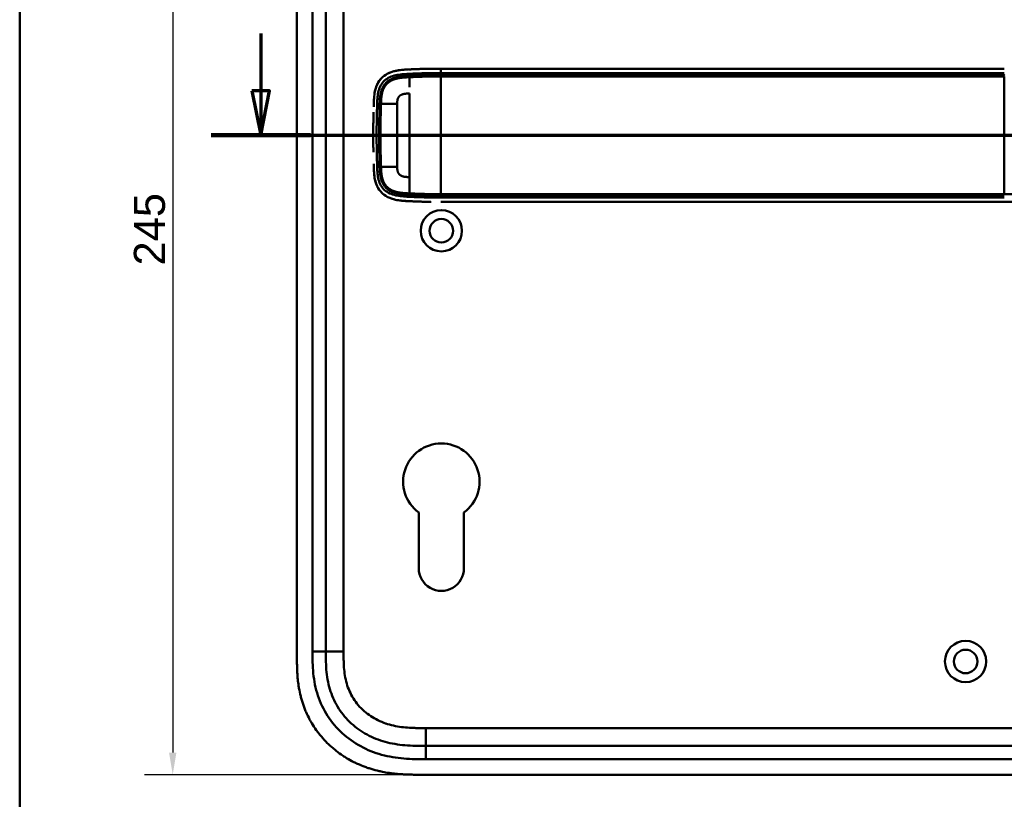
# Model space of a CAD drawing. Header units: millimetres. Extents: x 20 to 833, y 20 to 574.
# Tile 2 of 12: x 20 to 242, y 261 to 436. Entities that reach past the tile are written whole.
import ezdxf

# ---------------------------------------------------------------- set-up
doc = ezdxf.new("R2010")
doc.units = ezdxf.units.MM
doc.header["$LTSCALE"] = 2
for name, color, linetype, lineweight in [('Bemaßungen(DIN)', 7, 'Continuous', 25), ('Schnittansichtslinien(DIN)', 7, 'Continuous', 70), ('Sichtbare Kanten(DIN)', 7, 'Continuous', 50), ('Sichtbare tangentiale Kanten(DIN)', 7, 'Continuous', 50), ('Skizziergeometrie(DIN)', 7, 'Continuous', 50)]:
    doc.layers.add(name, color=color, linetype=linetype, lineweight=lineweight)
doc.styles.add('STANDARD-DIN~0', font='arial.ttf')
doc.dimstyles.new('CAD-LAN', dxfattribs={"dimscale": 2, "dimtxt": 3.5, "dimasz": 2.5, "dimexe": 3.175, "dimexo": 0, "dimgap": 0.8, "dimtad": 1, "dimrnd": 1e-08, "dimtxsty": 'STANDARD-DIN~0', "dimcen": 0.09, "dimdle": 10, "dimclrd": 250, "dimclre": 250, "dimclrt": 250, "dimadec": 0, "dimazin": 2, "dimtfac": 1, "dimtmove": 0, "dimatfit": 3, "dimfxl": 1, "dimtolj": 1, "dimtzin": 0, "dimlwd": 25, "dimlwe": 25, "dimarcsym": 0})

# ---------------------------------------------------------------- blocks, each defined once
blk = doc.blocks.new('Ränder Standardrahmen')
at = {"layer": 'Skizziergeometrie(DIN)', "flags": 128}
blk.add_lwpolyline([(10, 10), (10, 287), (410, 287), (410, 10), (10, 10)], dxfattribs=at)
blk = doc.blocks.new('2DTransSchnitt0')
at = {"layer": 'Schnittansichtslinien(DIN)', "linetype": 'Continuous'}
for p, q in [((37.13, 216.61), (37.13, 210.16)), ((36.13, 210.16), (37.13, 205.16)), ((38.13, 210.16), (36.13, 210.16)), ((37.13, 210.16), (37.13, 205.16)), ((37.13, 205.16), (38.13, 210.16)), ((31.54, 205.16), (160.06, 205.16))]:
    blk.add_line(p, q, dxfattribs=at)
at = {"layer": 'Schnittansichtslinien(DIN)', "linetype": 'Continuous', "lineweight": 140}
blk.add_line((31.54, 205.16), (42.71, 205.16), dxfattribs=at)
at = {"layer": 'Schnittansichtslinien(DIN)', "linetype": 'Continuous', "flags": 128}
blk.add_lwpolyline([(36.13, 210.16), (37.13, 205.16), (38.13, 210.16), (36.13, 210.16)], dxfattribs=at)
at = {"layer": 'Schnittansichtslinien(DIN)'}
blk.add_solid([(36.13, 210.16), (37.13, 205.16), (38.13, 210.16), (36.13, 210.16)], dxfattribs=at)
blk = doc.blocks.new('*D21')
at = {"layer": 'Bemaßungen(DIN)', "color": 250, "linetype": 'Continuous', "lineweight": 25, "true_color": 0x3f3f3f, "transparency": 16777216}
for p, q in [((110.44, 511.32), (48.09, 511.32)), ((54.44, 506.32), (54.44, 271.32)), ((110.44, 266.32), (48.09, 266.32))]:
    blk.add_line(p, q, dxfattribs=at)
at = {"layer": 'Bemaßungen(DIN)', "color": 250, "linetype": 'Continuous', "true_color": 0x3f3f3f, "transparency": 16777216}
for points in [[(53.61, 506.32), (55.28, 506.32), (54.44, 511.32)], [(53.61, 271.32), (55.28, 271.32), (54.44, 266.32)]]:
    blk.add_solid(points, dxfattribs=at)
at = {"layer": 'Defpoints', "color": 0, "linetype": 'Continuous', "transparency": 16777216}
for p in [(110.44, 511.32), (54.44, 266.32), (110.44, 266.32)]:
    blk.add_point(p, dxfattribs=at)
at = {"layer": 'Bemaßungen(DIN)', "color": 250, "linetype": 'Continuous', "lineweight": 25, "true_color": 0x3f3f3f, "transparency": 16777216, "insert": (45.7, 381), "char_height": 7, "attachment_point": 1, "rotation": 90, "style": 'STANDARD-DIN~0'}
blk.add_mtext('\\A1;245', dxfattribs=at)

msp = doc.modelspace()

# ---------------------------------------------------------------- linework, layer by layer
at = {"layer": 'Sichtbare Kanten(DIN)'}
for p, q in [((82.406, 484.537), (82.406, 293.106)), ((88.906, 483.537), (88.906, 294.105)), ((241.62, 425.318), (114.769, 425.318)), ((100.932, 413.321), (100.932, 413.321)), ((104.982, 413.321), (104.983, 413.321)), ((100.932, 407.321), (100.932, 407.321)), ((104.983, 407.321), (104.982, 407.321)), ((114.769, 395.318), (241.62, 395.318)), ((109.806, 312.821), (109.806, 325.397)), ((120.005, 325.396), (120.006, 312.822)), ((111.444, 272.821), (256.368, 272.821)), ((110.445, 266.321), (269.367, 266.321))]:
    msp.add_line(p, q, dxfattribs=at)
for centre, radius in [((114.906, 388.821), 4.65), ((114.906, 388.821), 2.65), ((232.906, 291.821), 4.65), ((232.906, 291.821), 2.65)]:
    msp.add_circle(centre, radius, dxfattribs=at)
for centre, radius, start, end in [((114.906, 410.321), 13.8, 106.81616, 106.8165), ((114.906, 410.321), 13.8, 79.06815, 79.07275), ((114.906, 410.321), 14, 75.42748, 75.43284), ((114.906, 410.321), 11.7, 148.01351, 148.01403), ((114.906, 410.321), 11.6, 148.81305, 148.81381), ((114.906, 410.321), 11.5, 149.64582, 149.64689), ((114.906, 410.321), 11.5, 210.35256, 210.35418), ((114.906, 410.321), 11.6, 211.18578, 211.18695), ((114.906, 410.321), 11.7, 211.98569, 211.98649), ((114.906, 410.32), 13.799, 253.28693, 253.28729), ((114.906, 410.321), 13.8, 280.78374, 280.78832), ((114.906, 410.321), 14, 284.46083, 284.46616), ((114.906, 332.321), 8.6, 306.36728, 233.62816), ((114.906, 312.821), 5.1, 180, 0.00251)]:
    msp.add_arc(centre, radius, start, end, dxfattribs=at)
for points, degree, knots in [([(106.823, 425.108), (105.741, 425.041), (104.653, 424.917), (102.978, 424.326), (102.369, 424.002), (101.315, 423.127), (100.899, 422.609), (100.209, 421.313), (100.011, 420.577), (99.807, 419.348), (99.762, 418.806), (99.734, 418.261)], 3, [-1.1255122, -1.1255122, -1.1255122, -1.1255122, -0.8348812, -0.8348812, -0.6468758, -0.6468758, -0.4644401, -0.4644401, -0.2506566, -0.2506566, -0.0864851, -0.0864851, -0.0864851, -0.0864851]), ([(105.981, 425.041), (105.981, 425.041), (105.982, 425.041), (105.983, 425.041), (105.984, 425.042), (105.988, 425.042), (105.99, 425.042), (106.006, 425.044), (106.02, 425.045), (106.324, 425.075), (106.617, 425.096), (108.478, 425.207), (110.052, 425.26), (112.672, 425.314), (113.721, 425.318), (114.769, 425.318)], 3, [0, 0, 0, 0, 0.00009264, 0.00009264, 0.00046302, 0.00046302, 0.00120364, 0.00120364, 0.00534922, 0.00534922, 0.09385067, 0.09385067, 0.56580638, 0.56580638, 0.8802723, 0.8802723, 0.8802723, 0.8802723]), ([(111.066, 425.28), (110.937, 425.276), (110.63, 425.268), (110.142, 425.254), (109.468, 425.23), (108.767, 425.203), (108.215, 425.178), (107.849, 425.161), (107.659, 425.152), (107.64, 425.152)], 5, [0.37850291, 0.37850291, 0.37850291, 0.37850291, 0.37850291, 0.37850291, 0.44282401, 0.53138881, 0.61995362, 0.70851842, 0.71828181, 0.71828181, 0.71828181, 0.71828181, 0.71828181, 0.71828181]), ([(100.219, 421.177), (100.219, 421.177), (100.219, 421.177), (100.219, 421.177), (100.219, 421.177), (100.22, 421.178), (100.22, 421.178), (100.22, 421.179), (100.22, 421.179), (100.221, 421.182), (100.222, 421.184), (100.225, 421.192), (100.227, 421.198), (100.236, 421.223), (100.242, 421.241), (100.269, 421.314), (100.29, 421.369), (100.333, 421.477), (100.355, 421.53), (100.389, 421.61), (100.4, 421.636), (100.418, 421.675), (100.424, 421.689), (100.433, 421.708), (100.436, 421.715), (100.44, 421.725), (100.442, 421.728), (100.444, 421.733), (100.445, 421.735), (100.446, 421.737), (100.446, 421.738), (100.447, 421.739), (100.447, 421.74), (100.447, 421.74), (100.448, 421.74), (100.448, 421.741), (100.448, 421.741), (100.448, 421.741), (100.448, 421.741), (100.448, 421.741), (100.448, 421.741), (100.448, 421.741)], 3, [0, 0, 0, 0, 0.000029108, 0.000029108, 0.000069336, 0.000069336, 0.000142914, 0.000142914, 0.000363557, 0.000363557, 0.001025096, 0.001025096, 0.003009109, 0.003009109, 0.008960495, 0.008960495, 0.026815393, 0.026815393, 0.044302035, 0.044302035, 0.053052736, 0.053052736, 0.057429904, 0.057429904, 0.059619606, 0.059619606, 0.060715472, 0.060715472, 0.061264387, 0.061264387, 0.061539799, 0.061539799, 0.061678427, 0.061678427, 0.061748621, 0.061748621, 0.061784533, 0.061784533, 0.061803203, 0.061803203, 0.061823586, 0.061823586, 0.061823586, 0.061823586]), ([(99.679, 416.731), (99.679, 416.731), (99.679, 416.731), (99.679, 416.732), (99.679, 416.732), (99.679, 416.732), (99.679, 416.732), (99.679, 416.749), (99.68, 416.766), (99.681, 416.806), (99.682, 416.829), (99.686, 416.973), (99.69, 417.095), (99.697, 417.298), (99.699, 417.379), (99.703, 417.487), (99.704, 417.515), (99.705, 417.551), (99.705, 417.56), (99.706, 417.572), (99.706, 417.575), (99.706, 417.579), (99.706, 417.58), (99.706, 417.581), (99.706, 417.581), (99.706, 417.582), (99.706, 417.583), (99.706, 417.583)], 3, [0, 0, 0, 0, 0.000012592, 0.000012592, 0.000034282, 0.000034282, 0.000102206, 0.000102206, 0.005244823, 0.005244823, 0.012100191, 0.012100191, 0.048663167, 0.048663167, 0.073039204, 0.073039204, 0.081164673, 0.081164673, 0.083873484, 0.083873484, 0.084776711, 0.084776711, 0.085077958, 0.085077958, 0.085178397, 0.085178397, 0.085279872, 0.085279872, 0.085279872, 0.085279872]), ([(99.617, 414.145), (99.617, 414.145), (99.617, 414.145), (99.617, 414.145), (99.617, 414.145), (99.617, 414.146), (99.617, 414.146), (99.617, 414.148), (99.617, 414.149), (99.617, 414.154), (99.617, 414.157), (99.617, 414.172), (99.617, 414.182), (99.618, 414.226), (99.619, 414.258), (99.621, 414.387), (99.623, 414.485), (99.631, 414.873), (99.637, 415.165), (99.645, 415.478), (99.645, 415.5), (99.646, 415.527), (99.646, 415.531), (99.646, 415.538), (99.646, 415.541), (99.646, 415.545), (99.646, 415.545), (99.646, 415.546), (99.646, 415.547), (99.646, 415.547), (99.646, 415.547), (99.646, 415.547)], 3, [0, 0, 0, 0, 0.00003042, 0.00003042, 0.00007044, 0.00007044, 0.00019048, 0.00019048, 0.00055053, 0.00055053, 0.00163058, 0.00163058, 0.00487062, 0.00487062, 0.01459066, 0.01459066, 0.0437507, 0.0437507, 0.13123111, 0.13123111, 0.13788283, 0.13788283, 0.13913003, 0.13913003, 0.14006547, 0.14006547, 0.14024087, 0.14024087, 0.14037254, 0.14037254, 0.14038465, 0.14038465, 0.14038465, 0.14038465]), ([(99.584, 411.079), (99.584, 411.079), (99.584, 411.079), (99.584, 411.079), (99.584, 411.08), (99.584, 411.08), (99.584, 411.081), (99.584, 411.082), (99.584, 411.083), (99.584, 411.088), (99.584, 411.092), (99.584, 411.106), (99.584, 411.117), (99.584, 411.16), (99.584, 411.193), (99.585, 411.322), (99.585, 411.419), (99.587, 411.808), (99.59, 412.1), (99.593, 412.446), (99.593, 412.501), (99.594, 412.576), (99.594, 412.596), (99.595, 412.618), (99.595, 412.619), (99.595, 412.62), (99.595, 412.621), (99.595, 412.621), (99.595, 412.622), (99.595, 412.622), (99.595, 412.622), (99.595, 412.622), (99.595, 412.622), (99.595, 412.622), (99.595, 412.623), (99.595, 412.623)], 3, [0, 0, 0, 0, 0.00006794, 0.00006794, 0.00010794, 0.00010794, 0.00022795, 0.00022795, 0.00058796, 0.00058796, 0.00166798, 0.00166798, 0.004908, 0.004908, 0.01462802, 0.01462802, 0.04378804, 0.04378804, 0.13126821, 0.13126821, 0.14767072, 0.14767072, 0.15382171, 0.15382171, 0.15411336, 0.15411336, 0.15425925, 0.15425925, 0.15433228, 0.15433228, 0.15436886, 0.15436886, 0.15438723, 0.15438723, 0.15440595, 0.15440595, 0.15440595, 0.15440595]), ([(99.617, 414.145), (99.615, 414.049), (99.613, 413.954), (99.612, 413.858), (99.605, 413.446), (99.599, 413.034), (99.595, 412.623)], 3, [0.32448872, 0.32448872, 0.32448872, 0.32448872, 0.35285696, 0.35285696, 0.35285696, 0.47549945, 0.47549945, 0.47549945, 0.47549945]), ([(99.584, 411.079), (99.583, 410.825), (99.582, 410.571), (99.582, 410.318), (99.582, 410.063), (99.583, 409.808), (99.584, 409.553)], 3, [0.62936601, 0.62936601, 0.62936601, 0.62936601, 0.70537642, 0.70537642, 0.70537642, 0.78178643, 0.78178643, 0.78178643, 0.78178643]), ([(99.595, 408.013), (99.595, 408.013), (99.595, 408.013), (99.595, 408.013), (99.595, 408.014), (99.595, 408.014), (99.595, 408.015), (99.595, 408.016), (99.595, 408.017), (99.595, 408.022), (99.595, 408.026), (99.594, 408.04), (99.594, 408.051), (99.594, 408.094), (99.594, 408.127), (99.592, 408.256), (99.591, 408.353), (99.588, 408.742), (99.586, 409.034), (99.584, 409.363), (99.584, 409.401), (99.584, 409.458), (99.584, 409.477), (99.584, 409.506), (99.584, 409.515), (99.584, 409.529), (99.584, 409.534), (99.584, 409.541), (99.584, 409.544), (99.584, 409.547), (99.584, 409.548), (99.584, 409.55), (99.584, 409.551), (99.584, 409.552), (99.584, 409.552), (99.584, 409.552), (99.584, 409.553), (99.584, 409.553), (99.584, 409.553), (99.584, 409.553), (99.584, 409.553), (99.584, 409.553), (99.584, 409.553), (99.584, 409.553)], 3, [0, 0, 0, 0, 0.00007709, 0.00007709, 0.00011709, 0.00011709, 0.0002371, 0.0002371, 0.00059712, 0.00059712, 0.00167714, 0.00167714, 0.00491717, 0.00491717, 0.0146372, 0.0146372, 0.04379722, 0.04379722, 0.13127739, 0.13127739, 0.14267197, 0.14267197, 0.1483693, 0.1483693, 0.15121801, 0.15121801, 0.15264242, 0.15264242, 0.15335469, 0.15335469, 0.15371088, 0.15371088, 0.15388903, 0.15388903, 0.15397816, 0.15397816, 0.15402279, 0.15402279, 0.15404516, 0.15404516, 0.15405641, 0.15405641, 0.15406792, 0.15406792, 0.15406792, 0.15406792]), ([(99.595, 408.013), (99.599, 407.602), (99.605, 407.19), (99.612, 406.778), (99.613, 406.682), (99.615, 406.586), (99.617, 406.49)], 3, [0.93532745, 0.93532745, 0.93532745, 0.93532745, 1.05789587, 1.05789587, 1.05789587, 1.08637381, 1.08637381, 1.08637381, 1.08637381]), ([(99.706, 403.055), (99.706, 403.055), (99.706, 403.056), (99.706, 403.056), (99.706, 403.056), (99.706, 403.057), (99.706, 403.057), (99.706, 403.059), (99.706, 403.06), (99.706, 403.065), (99.705, 403.068), (99.705, 403.083), (99.705, 403.093), (99.703, 403.137), (99.702, 403.169), (99.698, 403.298), (99.695, 403.396), (99.689, 403.565), (99.687, 403.638), (99.683, 403.765), (99.681, 403.82), (99.68, 403.88), (99.68, 403.885), (99.679, 403.894), (99.679, 403.898), (99.679, 403.902), (99.679, 403.903), (99.679, 403.904), (99.679, 403.905), (99.679, 403.905), (99.679, 403.905), (99.679, 403.905), (99.679, 403.905), (99.679, 403.905)], 3, [0, 0, 0, 0, 0.0000685, 0.0000685, 0.000108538, 0.000108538, 0.000228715, 0.000228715, 0.000589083, 0.000589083, 0.00166957, 0.00166957, 0.004910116, 0.004910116, 0.014630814, 0.014630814, 0.043792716, 0.043792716, 0.065662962, 0.065662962, 0.08206584, 0.08206584, 0.083603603, 0.083603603, 0.084757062, 0.084757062, 0.084973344, 0.084973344, 0.085135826, 0.085135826, 0.085162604, 0.085162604, 0.085174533, 0.085174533, 0.085174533, 0.085174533]), ([(106.81, 395.529), (105.615, 395.604), (104.404, 395.749), (102.667, 396.468), (102.093, 396.821), (101.111, 397.745), (100.731, 398.283), (100.152, 399.527), (99.978, 400.202), (99.849, 401.056), (99.829, 401.214), (99.811, 401.372)], 3, [0.0824985, 0.0824985, 0.0824985, 0.0824985, 0.4375462, 0.4375462, 0.6395491, 0.6395491, 0.838061, 0.838061, 1.045951, 1.045951, 1.0928074, 1.0928074, 1.0928074, 1.0928074]), ([(100.444, 398.902), (100.444, 398.902), (100.444, 398.902), (100.444, 398.903), (100.444, 398.903), (100.444, 398.903), (100.444, 398.904), (100.443, 398.905), (100.443, 398.906), (100.441, 398.91), (100.439, 398.914), (100.433, 398.927), (100.429, 398.936), (100.411, 398.975), (100.398, 399.005), (100.347, 399.122), (100.311, 399.211), (100.264, 399.334), (100.252, 399.368), (100.235, 399.414), (100.231, 399.427), (100.224, 399.444), (100.223, 399.449), (100.22, 399.457), (100.219, 399.459), (100.218, 399.463), (100.218, 399.464), (100.217, 399.466), (100.217, 399.466), (100.216, 399.467), (100.216, 399.468), (100.216, 399.468), (100.216, 399.468), (100.216, 399.468), (100.216, 399.469), (100.216, 399.469), (100.216, 399.469), (100.216, 399.469), (100.216, 399.469), (100.216, 399.469)], 3, [0, 0, 0, 0, 0.000053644, 0.000053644, 0.000093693, 0.000093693, 0.000213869, 0.000213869, 0.000574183, 0.000574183, 0.001654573, 0.001654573, 0.00489501, 0.00489501, 0.014615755, 0.014615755, 0.043784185, 0.043784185, 0.054719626, 0.054719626, 0.058820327, 0.058820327, 0.060417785, 0.060417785, 0.061217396, 0.061217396, 0.06161808, 0.06161808, 0.061819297, 0.061819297, 0.061920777, 0.061920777, 0.06197238, 0.06197238, 0.061999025, 0.061999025, 0.062013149, 0.062013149, 0.062029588, 0.062029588, 0.062029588, 0.062029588]), ([(105.94, 395.599), (105.996, 395.593), (106.053, 395.587), (106.11, 395.582), (106.389, 395.556), (106.666, 395.537), (106.946, 395.52)], 3, [1.11173243, 1.11173243, 1.11173243, 1.11173243, 1.12964673, 1.12964673, 1.12964673, 1.21762011, 1.21762011, 1.21762011, 1.21762011]), ([(106.946, 395.52), (106.946, 395.52), (106.946, 395.52), (106.945, 395.52), (106.945, 395.52), (106.945, 395.52), (106.944, 395.52), (106.943, 395.52), (106.942, 395.52), (106.937, 395.521), (106.934, 395.521), (106.92, 395.522), (106.91, 395.522), (106.869, 395.525), (106.838, 395.527), (106.716, 395.534), (106.624, 395.541), (106.395, 395.557), (106.257, 395.569), (106.069, 395.586), (106.018, 395.591), (105.962, 395.597), (105.957, 395.597), (105.949, 395.598), (105.945, 395.598), (105.941, 395.599), (105.941, 395.599), (105.94, 395.599), (105.94, 395.599), (105.94, 395.599), (105.94, 395.599), (105.94, 395.599), (105.94, 395.599), (105.94, 395.599), (105.94, 395.599), (105.94, 395.599)], 3, [0, 0, 0, 0, 0.00003166, 0.00003166, 0.00007175, 0.00007175, 0.00018596, 0.00018596, 0.00052834, 0.00052834, 0.00155512, 0.00155512, 0.00463506, 0.00463506, 0.01387454, 0.01387454, 0.04159373, 0.04159373, 0.08317482, 0.08317482, 0.09876655, 0.09876655, 0.10022823, 0.10022823, 0.10132469, 0.10132469, 0.10142448, 0.10142448, 0.10147482, 0.10147482, 0.10150042, 0.10150042, 0.10151366, 0.10151366, 0.10152856, 0.10152856, 0.10152856, 0.10152856]), ([(107.64, 395.484), (107.64, 395.484), (107.659, 395.483), (107.849, 395.475), (108.215, 395.458), (108.77, 395.433), (109.525, 395.404), (110.331, 395.375), (111.005, 395.357), (111.496, 395.345), (111.812, 395.339), (111.953, 395.337), (112.007, 395.336)], 5, [0, 0, 0, 0, 0, 0, 0.00002286, 0.00969157, 0.09825636, 0.18682115, 0.27538594, 0.36395073, 0.40823312, 0.43566831, 0.43566831, 0.43566831, 0.43566831, 0.43566831, 0.43566831]), ([(112.538, 395.328), (112.538, 395.328), (112.538, 395.328), (112.538, 395.328), (112.538, 395.328), (112.537, 395.328), (112.537, 395.328), (112.536, 395.328), (112.536, 395.328), (112.53, 395.328), (112.525, 395.328), (112.513, 395.328), (112.506, 395.328), (112.481, 395.329), (112.463, 395.329), (112.348, 395.331), (112.251, 395.332), (112.121, 395.334), (112.089, 395.335), (112.045, 395.335), (112.035, 395.336), (112.02, 395.336), (112.017, 395.336), (112.012, 395.336), (112.011, 395.336), (112.009, 395.336), (112.009, 395.336), (112.008, 395.336), (112.008, 395.336), (112.008, 395.336), (112.007, 395.336), (112.007, 395.336)], 3, [0, 0, 0, 0, 0.000010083, 0.000010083, 0.000030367, 0.000030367, 0.000084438, 0.000084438, 0.00022861, 0.00022861, 0.001766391, 0.001766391, 0.003816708, 0.003816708, 0.009284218, 0.009284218, 0.038444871, 0.038444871, 0.048164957, 0.048164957, 0.051405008, 0.051405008, 0.052485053, 0.052485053, 0.052845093, 0.052845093, 0.05296512, 0.05296512, 0.053005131, 0.053005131, 0.053043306, 0.053043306, 0.053043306, 0.053043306]), ([(268.248, 395.318), (267.862, 395.318), (267.496, 395.318), (266.691, 395.318), (266.272, 395.318), (265.007, 395.318), (264.118, 395.318), (261.245, 395.318), (259.165, 395.318), (254.018, 395.318), (250.909, 395.318), (245.748, 395.318), (243.684, 395.318), (241.62, 395.318)], 3, [0, 0, 0, 0, 0.1534173, 0.1534173, 0.3047718, 0.3047718, 0.5966116, 0.5966116, 1.2249955, 1.2249955, 2.1545342, 2.1545342, 2.7736042, 2.7736042, 2.7736042, 2.7736042]), ([(82.406, 293.106), (82.406, 292.807), (82.406, 292.208), (82.412, 291.455), (82.424, 290.698), (82.442, 290.09), (82.476, 289.327), (82.514, 288.715), (82.589, 287.796), (82.691, 286.877), (82.902, 285.499), (83.157, 284.282), (83.564, 282.779), (83.964, 281.595), (84.556, 280.152), (85.101, 279.027), (85.872, 277.669), (86.556, 276.624), (87.491, 275.374), (88.299, 274.423), (89.38, 273.299), (90.297, 272.455), (91.504, 271.471), (92.516, 270.743), (93.831, 269.91), (94.92, 269.307), (96.321, 268.634), (97.472, 268.161), (98.939, 267.652), (100.132, 267.311), (101.489, 266.998), (102.4, 266.828), (103.315, 266.687), (103.925, 266.607), (104.689, 266.524), (105.3, 266.469), (106.062, 266.415), (106.672, 266.382), (107.585, 266.347), (108.796, 266.322), (109.847, 266.321), (110.445, 266.321)], 3, [0.00000945, 0.00000945, 0.00000945, 0.00000945, 0.02084254, 0.04167563, 0.05209218, 0.07292527, 0.08334182, 0.10417491, 0.11459146, 0.14584109, 0.16667419, 0.20834037, 0.22917346, 0.27083965, 0.29167274, 0.33333892, 0.35417201, 0.3958382, 0.41667129, 0.45833747, 0.47917057, 0.52083675, 0.54166984, 0.58333603, 0.60416912, 0.6458353, 0.66666839, 0.70833458, 0.72916767, 0.77083385, 0.79166695, 0.82291658, 0.83333313, 0.85416622, 0.86458277, 0.88541586, 0.89583241, 0.9166655, 0.92708204, 0.95833168, 0.99999787, 0.99999787, 0.99999787, 0.99999787]), ([(88.906, 294.105), (88.906, 293.306), (88.907, 291.722), (89.038, 289.416), (89.368, 287.198), (90.115, 284.37), (91.674, 281.091), (94.504, 277.749), (98.089, 275.206), (101.523, 273.843), (104.44, 273.206), (106.706, 272.93), (109.043, 272.822), (110.639, 272.821), (111.444, 272.821)], 3, [41.2275228, 41.2275228, 41.2275228, 41.2275228, 41.4710255, 41.7145268, 41.9580281, 42.2015293, 42.6885319, 43.1755344, 43.662537, 44.1495395, 44.3930408, 44.6365421, 44.8800433, 45.1235454, 45.1235454, 45.1235454, 45.1235454])]:
    msp.add_open_spline(points, degree=degree, knots=knots, dxfattribs=at)
for points in [[(100.448, 421.741), (100.363, 421.557), (100.287, 421.368), (100.22, 421.177)], [(99.701, 417.421), (99.7, 417.413), (99.7, 417.405), (99.7, 417.398)], [(99.701, 403.216), (99.7, 403.223), (99.7, 403.231), (99.7, 403.238)], [(100.216, 399.469), (100.283, 399.277), (100.359, 399.087), (100.445, 398.902)]]:
    msp.add_open_spline(points, degree=3, dxfattribs=at)
at = {"layer": 'Sichtbare tangentiale Kanten(DIN)'}
for p, q in [((85.906, 294.105), (85.906, 483.537)), ((92.906, 483.537), (92.906, 294.106)), ((107.753, 423.705), (107.717, 424.164)), ((114.769, 424.328), (114.769, 423.87)), ((241.62, 423.574), (241.62, 397.062)), ((101.028, 417.398), (100.461, 417.398)), ((101.028, 403.238), (100.461, 403.238)), ((107.753, 396.93), (107.717, 396.471)), ((114.769, 396.766), (114.769, 396.308)), ((88.906, 294.105), (85.906, 294.105)), ((92.906, 294.106), (88.906, 294.106)), ((111.444, 276.821), (256.368, 276.821)), ((111.444, 272.821), (111.444, 276.821)), ((111.444, 272.821), (111.444, 269.821)), ((256.368, 269.821), (111.444, 269.821))]:
    msp.add_line(p, q, dxfattribs=at)
for centre, major_axis, start_param, end_param in [((107.764, 399.894), (0, 24.076), 0.0832448, 0.4855123), ((107.764, 420.687), (0, -24.021), 5.6792512, 6.0669039)]:
    msp.add_ellipse(centre, major_axis=major_axis, ratio=0.00001, start_param=start_param, end_param=end_param, dxfattribs=at)
for points, degree, knots in [([(105.981, 425.041), (105.516, 424.995), (105.05, 424.928), (104.586, 424.826), (104.08, 424.714), (103.576, 424.559), (103.096, 424.34), (102.615, 424.121), (102.157, 423.838), (101.749, 423.483), (101.34, 423.128), (100.983, 422.7), (100.7, 422.221), (100.609, 422.066), (100.525, 421.905), (100.448, 421.741)], 3, [0.89201073, 0.89201073, 0.89201073, 0.89201073, 1.03883948, 1.03883948, 1.03883948, 1.19916586, 1.19916586, 1.19916586, 1.35949224, 1.35949224, 1.35949224, 1.51981862, 1.51981862, 1.51981862, 1.57193431, 1.57193431, 1.57193431, 1.57193431]), ([(100.461, 417.398), (100.478, 417.917), (100.498, 418.424), (100.544, 418.914), (100.59, 419.404), (100.663, 419.879), (100.782, 420.332), (100.902, 420.786), (101.07, 421.218), (101.297, 421.61), (101.523, 422.002), (101.807, 422.352), (102.142, 422.651), (102.477, 422.949), (102.861, 423.195), (103.281, 423.391), (103.701, 423.586), (104.156, 423.732), (104.628, 423.838), (105.1, 423.944), (105.589, 424.012), (106.087, 424.06), (106.586, 424.107), (107.095, 424.135), (107.622, 424.16), (107.653, 424.161), (107.684, 424.163), (107.715, 424.164)], 3, [0, 0, 0, 0, 0.159971, 0.159971, 0.159971, 0.3202974, 0.3202974, 0.3202974, 0.4806238, 0.4806238, 0.4806238, 0.6409502, 0.6409502, 0.6409502, 0.8012765, 0.8012765, 0.8012765, 0.9616029, 0.9616029, 0.9616029, 1.1219293, 1.1219293, 1.1219293, 1.2822557, 1.2822557, 1.2822557, 1.2916213, 1.2916213, 1.2916213, 1.2916213]), ([(107.753, 423.705), (107.752, 423.705), (107.481, 423.692), (106.944, 423.664), (106.147, 423.613), (105.092, 423.49), (103.775, 423.128), (102.602, 422.435), (101.726, 421.372), (101.247, 420.072), (101.098, 419.004), (101.056, 418.198), (101.037, 417.665), (101.028, 417.398)], 5, [0, 0, 0, 0, 0, 0, 0.0004489, 0.1333037, 0.2661584, 0.3990131, 0.5318678, 0.6647225, 0.7975772, 0.9304319, 1.0644705, 1.0644705, 1.0644705, 1.0644705, 1.0644705, 1.0644705]), ([(101.323, 417.398), (101.331, 417.662), (101.351, 418.188), (101.393, 418.976), (101.538, 420.001), (101.991, 421.217), (102.801, 422.198), (103.893, 422.848), (105.151, 423.197), (106.178, 423.318), (106.963, 423.368), (107.496, 423.396), (107.764, 423.409)], 5, [18.8826218, 18.8826218, 18.8826218, 18.8826218, 18.8826218, 18.8826218, 19.0154411, 19.1482958, 19.2811505, 19.4140052, 19.5468599, 19.6797147, 19.8125694, 19.9453572, 19.9453572, 19.9453572, 19.9453572, 19.9453572, 19.9453572]), ([(107.716, 424.164), (107.716, 424.164), (107.892, 424.173), (108.248, 424.189), (108.792, 424.214), (109.529, 424.242), (110.439, 424.274), (111.328, 424.298), (112.2, 424.315), (113.075, 424.325), (113.763, 424.328), (114.25, 424.328), (114.586, 424.328), (114.769, 424.328)], 5, [0.00008405, 0.00008405, 0.00008405, 0.00008405, 0.00008405, 0.00008405, 0.00030268, 0.08886749, 0.17743229, 0.26599709, 0.35456189, 0.4431267, 0.5316915, 0.6202563, 0.7088211, 0.7088211, 0.7088211, 0.7088211, 0.7088211, 0.7088211]), ([(114.769, 423.87), (114.601, 423.87), (114.26, 423.87), (113.745, 423.87), (113.058, 423.869), (112.197, 423.855), (111.326, 423.842), (110.443, 423.814), (109.549, 423.785), (108.825, 423.754), (108.286, 423.73), (107.93, 423.714), (107.753, 423.705)], 5, [0, 0, 0, 0, 0, 0, 0.08482586, 0.17256087, 0.26029588, 0.3480309, 0.43576591, 0.52350093, 0.61123594, 0.69852104, 0.69852104, 0.69852104, 0.69852104, 0.69852104, 0.69852104]), ([(107.764, 423.409), (107.765, 423.409), (107.942, 423.418), (108.299, 423.434), (108.838, 423.458), (109.559, 423.489), (110.454, 423.518), (111.332, 423.545), (112.203, 423.558), (113.056, 423.573), (113.739, 423.573), (114.25, 423.573), (114.588, 423.574), (114.752, 423.574)], 5, [19.94535764, 19.94535764, 19.94535764, 19.94535764, 19.94535764, 19.94535764, 19.94542406, 20.03315907, 20.12089408, 20.2086291, 20.29636411, 20.38409913, 20.47183414, 20.55956915, 20.64266413, 20.64266413, 20.64266413, 20.64266413, 20.64266413, 20.64266413]), ([(114.761, 423.574), (114.768, 423.574), (117.913, 423.575), (124.249, 423.573), (133.803, 423.574), (146.482, 423.574), (162.332, 423.574), (178.199, 423.574), (194.052, 423.574), (208.319, 423.574), (221.009, 423.574), (230.522, 423.574), (236.863, 423.574), (240.034, 423.574), (241.62, 423.574)], 5, [20.6435054, 20.6435054, 20.6435054, 20.6435054, 20.6435054, 20.6435054, 20.6473042, 22.2329473, 23.8185904, 25.4042335, 26.9898766, 28.5755197, 30.1611628, 31.7468058, 32.5396274, 33.3326459, 33.3326459, 33.3326459, 33.3326459, 33.3326459, 33.3326459]), ([(114.769, 424.328), (120.063, 424.328), (125.339, 424.328), (130.623, 424.328), (149.972, 424.328), (169.32, 424.328), (188.686, 424.328), (201.691, 424.328), (214.656, 424.328), (227.666, 424.328), (232.315, 424.328), (236.976, 424.328), (241.62, 424.328)], 3, [0, 0, 0, 0, 1.5856418, 1.5856418, 1.5856418, 7.3915416, 7.3915416, 7.3915416, 11.2904322, 11.2904322, 11.2904322, 12.683632, 12.683632, 12.683632, 12.683632]), ([(241.62, 423.871), (241.619, 423.871), (240.033, 423.871), (236.862, 423.871), (230.522, 423.871), (221.008, 423.871), (208.319, 423.871), (194.052, 423.871), (178.199, 423.871), (162.332, 423.871), (146.476, 423.87), (133.8, 423.871), (124.247, 423.87), (117.913, 423.871), (114.769, 423.87)], 5, [0, 0, 0, 0, 0, 0, 0.0001149, 0.7929364, 1.585758, 3.1714011, 4.7570442, 6.3426873, 7.9283304, 9.5139735, 11.0996166, 12.6881676, 12.6881676, 12.6881676, 12.6881676, 12.6881676, 12.6881676]), ([(100.22, 421.177), (100.163, 421.014), (100.112, 420.849), (100.068, 420.684), (99.925, 420.15), (99.843, 419.609), (99.792, 419.071), (99.744, 418.571), (99.723, 418.075), (99.706, 417.583)], 3, [1.63041697, 1.63041697, 1.63041697, 1.63041697, 1.680145, 1.680145, 1.680145, 1.84047137, 1.84047137, 1.84047137, 1.98948416, 1.98948416, 1.98948416, 1.98948416]), ([(100.461, 403.238), (100.46, 403.263), (100.459, 403.29), (100.458, 403.316), (100.449, 403.603), (100.44, 403.892), (100.431, 404.182), (100.423, 404.473), (100.415, 404.764), (100.407, 405.057), (100.393, 405.641), (100.381, 406.229), (100.371, 406.815), (100.325, 409.576), (100.334, 412.306), (100.395, 415.064), (100.399, 415.236), (100.403, 415.408), (100.407, 415.579), (100.415, 415.871), (100.423, 416.163), (100.431, 416.453), (100.44, 416.744), (100.449, 417.033), (100.458, 417.319), (100.459, 417.345), (100.46, 417.372), (100.461, 417.398)], 3, [0, 0, 0, 0, 0.0080362, 0.0080362, 0.0080362, 0.096166, 0.096166, 0.096166, 0.1842959, 0.1842959, 0.1842959, 0.3605556, 0.3605556, 0.3605556, 1.1901476, 1.1901476, 1.1901476, 1.2418542, 1.2418542, 1.2418542, 1.3299841, 1.3299841, 1.3299841, 1.418114, 1.418114, 1.418114, 1.4261482, 1.4261482, 1.4261482, 1.4261482]), ([(101.028, 417.398), (101.028, 417.398), (101.016, 417.045), (100.996, 416.34), (100.963, 415.272), (100.939, 413.861), (100.913, 412.087), (100.908, 410.318), (100.913, 408.549), (100.939, 406.775), (100.963, 405.364), (100.996, 404.295), (101.016, 403.591), (101.028, 403.238)], 5, [0.0000012, 0.0000012, 0.0000012, 0.0000012, 0.0000012, 0.0000012, 0.0000376, 0.1769417, 0.3538457, 0.5307497, 0.7076537, 0.8845577, 1.0614618, 1.2383658, 1.415305, 1.415305, 1.415305, 1.415305, 1.415305, 1.415305]), ([(101.323, 403.238), (101.323, 403.238), (101.323, 403.241), (101.311, 403.595), (101.291, 404.302), (101.258, 405.369), (101.233, 406.782), (101.207, 408.551), (101.203, 410.318), (101.207, 412.084), (101.233, 413.857), (101.258, 415.27), (101.291, 416.336), (101.311, 417.044), (101.323, 417.398)], 5, [17.4648757, 17.4648757, 17.4648757, 17.4648757, 17.4648757, 17.4648757, 17.4649058, 17.4661327, 17.6430367, 17.8199407, 17.9968447, 18.1737487, 18.3506528, 18.5275568, 18.7044608, 18.8826218, 18.8826218, 18.8826218, 18.8826218, 18.8826218, 18.8826218]), ([(99.706, 403.055), (99.723, 402.562), (99.744, 402.066), (99.792, 401.565), (99.843, 401.027), (99.925, 400.486), (100.068, 399.952), (100.111, 399.79), (100.161, 399.628), (100.216, 399.469)], 3, [0.01848073, 0.01848073, 0.01848073, 0.01848073, 0.1676881, 0.1676881, 0.1676881, 0.32801454, 0.32801454, 0.32801454, 0.37673844, 0.37673844, 0.37673844, 0.37673844]), ([(107.717, 396.471), (107.685, 396.473), (107.653, 396.474), (107.622, 396.476), (107.094, 396.501), (106.586, 396.528), (106.088, 396.576), (105.589, 396.623), (105.1, 396.691), (104.628, 396.798), (104.156, 396.904), (103.701, 397.05), (103.281, 397.245), (102.861, 397.441), (102.477, 397.687), (102.142, 397.985), (101.807, 398.283), (101.523, 398.634), (101.297, 399.026), (101.07, 399.418), (100.902, 399.85), (100.782, 400.303), (100.663, 400.757), (100.59, 401.232), (100.544, 401.722), (100.498, 402.212), (100.478, 402.719), (100.461, 403.238)], 3, [36.6222122, 36.6222122, 36.6222122, 36.6222122, 36.6318135, 36.6318135, 36.6318135, 36.79214, 36.79214, 36.79214, 36.9524664, 36.9524664, 36.9524664, 37.1127929, 37.1127929, 37.1127929, 37.2731193, 37.2731193, 37.2731193, 37.4334457, 37.4334457, 37.4334457, 37.5937722, 37.5937722, 37.5937722, 37.7540986, 37.7540986, 37.7540986, 37.9140671, 37.9140671, 37.9140671, 37.9140671]), ([(101.028, 403.238), (101.028, 403.236), (101.037, 402.968), (101.057, 402.435), (101.099, 401.628), (101.248, 400.561), (101.727, 399.262), (102.604, 398.199), (103.778, 397.506), (105.096, 397.145), (106.15, 397.022), (106.946, 396.971), (107.483, 396.943), (107.753, 396.93)], 5, [18.8815067, 18.8815067, 18.8815067, 18.8815067, 18.8815067, 18.8815067, 18.8826968, 19.0156183, 19.1485397, 19.2814612, 19.4143827, 19.5473042, 19.6802257, 19.8131472, 19.9459825, 19.9459825, 19.9459825, 19.9459825, 19.9459825, 19.9459825]), ([(107.764, 397.227), (107.497, 397.24), (106.965, 397.267), (106.18, 397.318), (105.153, 397.438), (103.896, 397.786), (102.803, 398.436), (101.992, 399.417), (101.538, 400.634), (101.393, 401.659), (101.351, 402.447), (101.331, 402.974), (101.323, 403.238)], 5, [0, 0, 0, 0, 0, 0, 0.1323154, 0.2652369, 0.3981584, 0.5310799, 0.6640014, 0.7969228, 0.9298443, 1.0627357, 1.0627357, 1.0627357, 1.0627357, 1.0627357, 1.0627357]), ([(100.445, 398.902), (100.522, 398.735), (100.607, 398.572), (100.7, 398.415), (100.983, 397.936), (101.34, 397.508), (101.749, 397.153), (102.157, 396.798), (102.615, 396.515), (103.095, 396.296), (103.576, 396.077), (104.079, 395.922), (104.586, 395.81), (105.036, 395.71), (105.488, 395.645), (105.94, 395.599)], 3, [0.43542627, 0.43542627, 0.43542627, 0.43542627, 0.48834098, 0.48834098, 0.48834098, 0.64866741, 0.64866741, 0.64866741, 0.80899385, 0.80899385, 0.80899385, 0.96932029, 0.96932029, 0.96932029, 1.11173243, 1.11173243, 1.11173243, 1.11173243]), ([(107.753, 396.93), (107.753, 396.93), (107.931, 396.922), (108.288, 396.905), (108.828, 396.881), (109.552, 396.851), (110.446, 396.821), (111.329, 396.794), (112.199, 396.781), (113.057, 396.766), (113.74, 396.766), (114.251, 396.766), (114.589, 396.766), (114.754, 396.766)], 5, [19.94598273, 19.94598273, 19.94598273, 19.94598273, 19.94598273, 19.94598273, 19.94606864, 20.03373866, 20.12140868, 20.2090787, 20.29674872, 20.38441874, 20.47208877, 20.55975879, 20.64297049, 20.64297049, 20.64297049, 20.64297049, 20.64297049, 20.64297049]), ([(114.769, 397.062), (114.601, 397.062), (114.26, 397.062), (113.747, 397.063), (113.061, 397.063), (112.205, 397.077), (111.335, 397.091), (110.457, 397.118), (109.562, 397.147), (108.84, 397.178), (108.3, 397.202), (107.943, 397.218), (107.764, 397.227)], 5, [15.70314896, 15.70314896, 15.70314896, 15.70314896, 15.70314896, 15.70314896, 15.78784381, 15.87551383, 15.96318385, 16.05085387, 16.13852389, 16.22619391, 16.31386394, 16.40213792, 16.40213792, 16.40213792, 16.40213792, 16.40213792, 16.40213792]), ([(114.761, 396.766), (114.769, 396.766), (117.914, 396.765), (124.249, 396.766), (133.804, 396.765), (146.482, 396.765), (162.332, 396.765), (178.199, 396.765), (194.052, 396.765), (208.319, 396.765), (221.009, 396.765), (230.523, 396.765), (236.864, 396.765), (240.034, 396.765), (241.62, 396.765)], 5, [20.6437384, 20.6437384, 20.6437384, 20.6437384, 20.6437384, 20.6437384, 20.6474288, 22.2330696, 23.8187104, 25.4043512, 26.989992, 28.5756328, 30.1612736, 31.7469144, 32.5397348, 33.3329244, 33.3329244, 33.3329244, 33.3329244, 33.3329244, 33.3329244]), ([(241.62, 397.062), (238.977, 397.062), (236.334, 397.062), (231.05, 397.062), (228.407, 397.062), (220.479, 397.062), (215.192, 397.062), (204.621, 397.062), (199.336, 397.062), (188.767, 397.062), (183.482, 397.062), (172.909, 397.062), (167.622, 397.062), (157.05, 397.062), (151.767, 397.062), (141.201, 397.062), (135.915, 397.062), (125.322, 397.062), (120.008, 397.061), (114.769, 397.062)], 3, [3.0147053, 3.0147053, 3.0147053, 3.0147053, 3.8078678, 3.8078678, 4.6006882, 4.6006882, 6.186329, 6.186329, 7.7719698, 7.7719698, 9.3576106, 9.3576106, 10.9432514, 10.9432514, 12.5288922, 12.5288922, 14.114533, 14.114533, 15.703149, 15.703149, 15.703149, 15.703149]), ([(270.133, 397.068), (269.304, 397.068), (268.376, 397.068), (267.349, 397.068), (266.835, 397.068), (266.299, 397.068), (265.746, 397.068), (265.192, 397.067), (264.621, 397.067), (264.039, 397.067), (263.457, 397.067), (262.862, 397.067), (262.26, 397.067), (261.658, 397.066), (261.049, 397.066), (260.435, 397.066), (259.821, 397.066), (259.203, 397.065), (258.583, 397.065), (257.962, 397.065), (257.339, 397.065), (256.714, 397.064), (256.09, 397.064), (255.464, 397.064), (254.836, 397.064), (254.209, 397.063), (253.581, 397.063), (252.952, 397.063), (252.324, 397.063), (251.694, 397.063), (251.065, 397.062), (250.435, 397.062), (249.805, 397.062), (249.176, 397.062), (248.546, 397.062), (247.916, 397.062), (247.286, 397.062), (246.656, 397.062), (246.026, 397.062), (245.396, 397.062), (244.766, 397.062), (244.136, 397.062), (243.506, 397.062), (242.877, 397.062), (242.249, 397.062), (241.62, 397.062)], 3, [-0.0090822, -0.0090822, -0.0090822, -0.0090822, 0.368934, 0.368934, 0.368934, 0.5579421, 0.5579421, 0.5579421, 0.7469502, 0.7469502, 0.7469502, 0.9359583, 0.9359583, 0.9359583, 1.1249664, 1.1249664, 1.1249664, 1.3139745, 1.3139745, 1.3139745, 1.5029826, 1.5029826, 1.5029826, 1.6919907, 1.6919907, 1.6919907, 1.8809988, 1.8809988, 1.8809988, 2.0700069, 2.0700069, 2.0700069, 2.259015, 2.259015, 2.259015, 2.4480231, 2.4480231, 2.4480231, 2.6370312, 2.6370312, 2.6370312, 2.8260393, 2.8260393, 2.8260393, 3.0147053, 3.0147053, 3.0147053, 3.0147053]), ([(114.761, 396.308), (114.481, 396.308), (114.202, 396.308), (113.923, 396.308), (113.778, 396.308), (113.633, 396.309), (113.488, 396.31), (113.344, 396.311), (113.2, 396.312), (113.055, 396.313), (112.91, 396.314), (112.765, 396.315), (112.62, 396.317), (112.475, 396.319), (112.331, 396.321), (112.186, 396.323), (112.041, 396.325), (111.897, 396.328), (111.752, 396.331), (111.607, 396.333), (111.461, 396.337), (111.316, 396.34), (111.024, 396.347), (110.73, 396.355), (110.433, 396.364), (110.135, 396.373), (109.834, 396.384), (109.53, 396.395), (109.226, 396.406), (108.919, 396.418), (108.615, 396.431), (108.31, 396.444), (108.01, 396.458), (107.717, 396.471)], 3, [35.91738638, 35.91738638, 35.91738638, 35.91738638, 36.00219131, 36.00219131, 36.00219131, 36.0464737, 36.0464737, 36.0464737, 36.0907561, 36.0907561, 36.0907561, 36.13503849, 36.13503849, 36.13503849, 36.17932089, 36.17932089, 36.17932089, 36.22360328, 36.22360328, 36.22360328, 36.26788568, 36.26788568, 36.26788568, 36.35645047, 36.35645047, 36.35645047, 36.44501526, 36.44501526, 36.44501526, 36.53358005, 36.53358005, 36.53358005, 36.62221221, 36.62221221, 36.62221221, 36.62221221]), ([(241.62, 396.308), (231.665, 396.308), (221.68, 396.308), (211.734, 396.308), (191.305, 396.308), (170.831, 396.308), (150.393, 396.308), (143.808, 396.308), (137.218, 396.308), (130.621, 396.308), (125.316, 396.308), (120.001, 396.307), (114.769, 396.308)], 3, [23.2299829, 23.2299829, 23.2299829, 23.2299829, 26.2168354, 26.2168354, 26.2168354, 32.3515912, 32.3515912, 32.3515912, 34.3279835, 34.3279835, 34.3279835, 35.9173864, 35.9173864, 35.9173864, 35.9173864]), ([(111.444, 269.821), (110.639, 269.821), (108.992, 269.822), (106.468, 269.936), (103.946, 270.243), (100.629, 270.965), (96.651, 272.54), (92.459, 275.511), (89.126, 279.443), (87.288, 283.312), (86.421, 286.602), (86.048, 289.125), (85.907, 291.659), (85.906, 293.306), (85.906, 294.105)], 3, [41.2275225, 41.2275225, 41.2275225, 41.2275225, 41.4710252, 41.7145264, 41.9580277, 42.201529, 42.6885315, 43.1755341, 43.6625366, 44.1495392, 44.3930404, 44.6365417, 44.880043, 45.123546, 45.123546, 45.123546, 45.123546]), ([(92.906, 294.106), (92.906, 293.87), (92.906, 293.635), (92.906, 293.4), (92.907, 293.256), (92.907, 293.112), (92.909, 292.968), (92.909, 292.896), (92.91, 292.825), (92.91, 292.753), (92.912, 292.609), (92.914, 292.465), (92.916, 292.322), (92.918, 292.245), (92.919, 292.169), (92.921, 292.093), (92.923, 292.017), (92.925, 291.941), (92.927, 291.865), (92.931, 291.712), (92.936, 291.56), (92.943, 291.402), (92.955, 291.094), (92.971, 290.8), (92.993, 290.495), (92.994, 290.487), (92.994, 290.48), (92.995, 290.472), (93.04, 289.856), (93.107, 289.266), (93.203, 288.677), (93.204, 288.669), (93.206, 288.66), (93.207, 288.651), (93.306, 288.053), (93.437, 287.461), (93.6, 286.892), (93.603, 286.881), (93.606, 286.871), (93.609, 286.86)], 3, [0, 0, 0, 0, 0.07060207, 0.07060207, 0.07060207, 0.11373454, 0.11373454, 0.11373454, 0.13530078, 0.13530078, 0.13530078, 0.17843325, 0.17843325, 0.17843325, 0.20129346, 0.20129346, 0.20129346, 0.22415366, 0.22415366, 0.22415366, 0.26987408, 0.26987408, 0.26987408, 0.35911937, 0.35911937, 0.35911937, 0.36131491, 0.36131491, 0.36131491, 0.54166811, 0.54166811, 0.54166811, 0.54438603, 0.54438603, 0.54438603, 0.72751094, 0.72751094, 0.72751094, 0.73075248, 0.73075248, 0.73075248, 0.73075248]), ([(93.609, 286.86), (93.78, 286.271), (93.987, 285.698), (94.23, 285.149), (94.479, 284.584), (94.773, 284.03), (95.102, 283.506), (95.433, 282.978), (95.806, 282.469), (96.21, 281.995), (96.615, 281.519), (97.06, 281.068), (97.529, 280.654), (97.997, 280.242), (98.496, 279.86), (99.016, 279.515), (99.536, 279.171), (100.081, 278.86), (100.64, 278.588), (101.199, 278.315), (101.78, 278.077), (102.367, 277.875), (102.37, 277.874), (102.373, 277.873), (102.377, 277.872), (102.956, 277.673), (103.553, 277.508), (104.152, 277.373), (104.157, 277.372), (104.163, 277.371), (104.168, 277.37), (104.758, 277.238), (105.35, 277.137), (105.95, 277.06), (105.959, 277.059), (105.968, 277.058), (105.978, 277.056), (106.571, 276.981), (107.159, 276.929), (107.776, 276.893), (107.783, 276.892), (107.791, 276.892), (107.798, 276.892), (108.104, 276.874), (108.398, 276.861), (108.699, 276.851), (109.009, 276.841), (109.318, 276.834), (109.625, 276.83), (110.234, 276.821), (110.839, 276.821), (111.444, 276.821)], 3, [0, 0, 0, 0, 0.1818471, 0.1818471, 0.1818471, 0.3687122, 0.3687122, 0.3687122, 0.5566899, 0.5566899, 0.5566899, 0.7451003, 0.7451003, 0.7451003, 0.9328992, 0.9328992, 0.9328992, 1.1203708, 1.1203708, 1.1203708, 1.3077792, 1.3077792, 1.3077792, 1.3088638, 1.3088638, 1.3088638, 1.4939899, 1.4939899, 1.4939899, 1.4956398, 1.4956398, 1.4956398, 1.6777905, 1.6777905, 1.6777905, 1.6806002, 1.6806002, 1.6806002, 1.8606637, 1.8606637, 1.8606637, 1.8628262, 1.8628262, 1.8628262, 1.9520853, 1.9520853, 1.9520853, 2.0438684, 2.0438684, 2.0438684, 2.2253748, 2.2253748, 2.2253748, 2.2253748])]:
    msp.add_open_spline(points, degree=degree, knots=knots, dxfattribs=at)
for points, degree in [([(114.769, 423.574), (114.767, 421.425), (114.766, 414.546), (114.766, 406.09), (114.767, 399.211), (114.769, 397.062)], 5), ([(114.769, 425.318), (114.769, 425.318), (114.769, 425.318), (114.769, 425.097), (114.769, 424.732), (114.769, 424.328)], 5), ([(104.982, 417.398), (104.984, 418.063), (104.974, 418.638), (105.226, 419.151), (105.647, 419.519), (106.284, 419.724), (106.966, 419.716), (107.764, 419.718)], 7), ([(107.764, 419.718), (107.764, 416.643), (107.764, 412.54), (107.764, 408.095), (107.764, 403.993), (107.764, 400.918)], 5), ([(101.323, 417.398), (102.074, 417.398), (102.808, 417.398), (103.532, 417.398), (104.254, 417.398), (104.982, 417.398)], 5), ([(104.982, 403.238), (104.982, 406.068), (104.982, 408.902), (104.983, 411.734), (104.982, 414.568), (104.982, 417.398)], 5), ([(101.323, 403.238), (102.074, 403.238), (102.808, 403.238), (103.532, 403.238), (104.254, 403.238), (104.982, 403.238)], 5), ([(104.982, 403.238), (104.984, 402.573), (104.974, 401.997), (105.224, 401.486), (105.648, 401.115), (106.283, 400.912), (106.966, 400.919), (107.764, 400.918)], 7), ([(106.946, 395.52), (107.175, 395.507), (107.406, 395.495), (107.64, 395.484)], 3)]:
    msp.add_open_spline(points, degree=degree, dxfattribs=at)

# ---------------------------------------------------------------- block references
at = {"xscale": 2, "yscale": 2, "zscale": 2}
msp.add_blockref('Ränder Standardrahmen', (0, 0), dxfattribs=at)
at = {"layer": 'Schnittansichtslinien(DIN)', "xscale": 2, "yscale": 2, "zscale": 2}
msp.add_blockref('2DTransSchnitt0', (0, 0), dxfattribs=at)

# ---------------------------------------------------------------- dimensions: what is measured, and where the dimension line sits
at = {"layer": 'Bemaßungen(DIN)', "color": 250, "linetype": 'Continuous', "lineweight": 25, "true_color": 0x3f3f3f}
dim = msp.add_linear_dim(base=(54.445, 266.321), p1=(110.445, 511.321), p2=(110.445, 266.321), angle=270, dimstyle='CAD-LAN', override={"dimgap": 0.8, "dimdec": 2, "dimtol": 0, "dimlim": 0, "dimtp": 0, "dimtm": 0, "dimtdec": 2, "dimtofl": 0, "dimatfit": 1}, dxfattribs=at)
dim.commit()
dim.dimension.update_dxf_attribs({"geometry": '*D21', "text_midpoint": (54.445, 388.821), "dimtype": 160})

doc.saveas('drawing.dxf')
